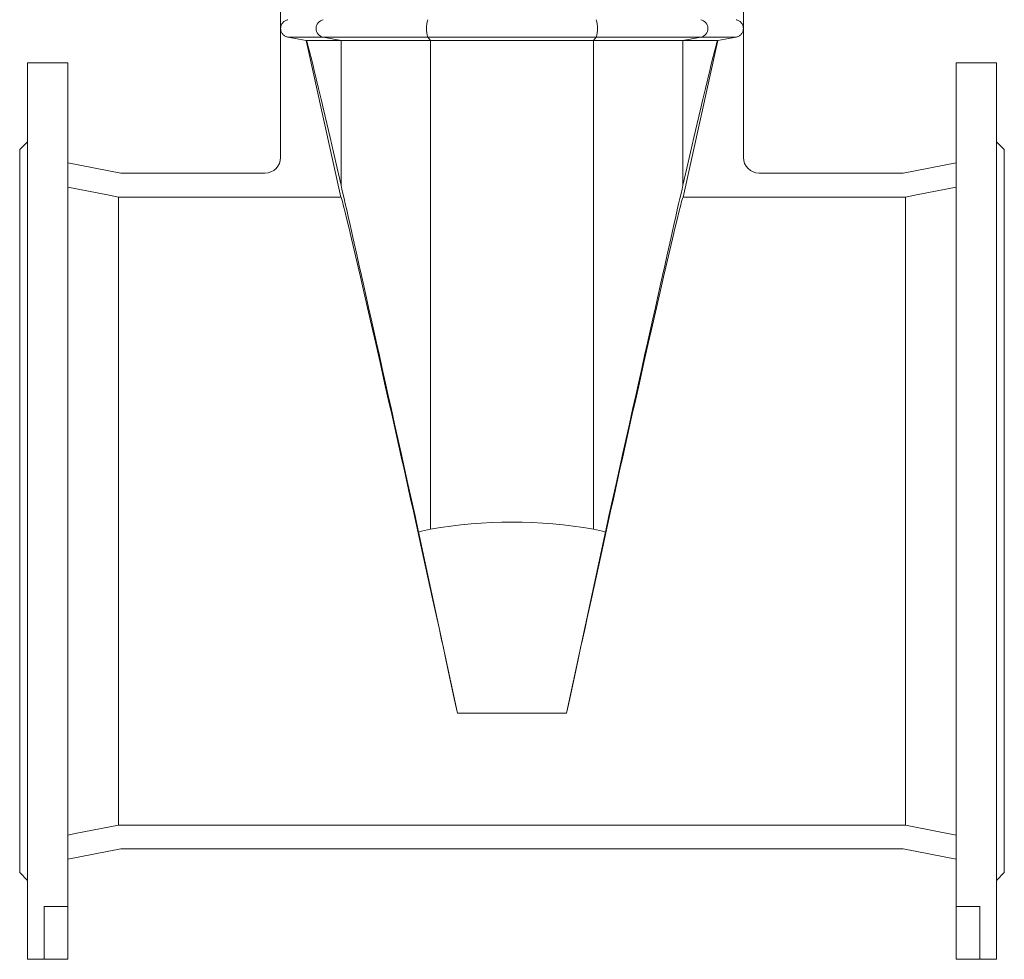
# Model space of a CAD drawing. Header units: millimetres. Extents: x -542 to 561, y 3 to 1490.
# Tile 2 of 8: x -542 to -42, y 572 to 1049. Entities that reach past the tile are written whole.
import ezdxf

# ---------------------------------------------------------------- set-up
doc = ezdxf.new("R2010")
doc.units = ezdxf.units.MM

msp = doc.modelspace()

# ---------------------------------------------------------------- linework, layer by layer
at = {"color": 7, "linetype": 'Continuous', "lineweight": 15}
for p, q in [((-409.34, 1124.04), (-409.34, 978.84)), ((-174.34, 1124.04), (-174.34, 978.84)), ((-405.61, 1039.91), (-396.31, 1038.27)), ((-378.68, 958.76), (-396.31, 1038.27)), ((-396.25, 1038.27), (-378.65, 1038.27)), ((-378.65, 1038.27), (-333.29, 1038.27)), ((-333.29, 1038.27), (-250.4, 1038.27)), ((-205.04, 1038.27), (-250.4, 1038.27)), ((-187.43, 1038.27), (-205.04, 1038.27)), ((-205, 958.76), (-187.38, 1038.27)), ((-178.08, 1039.91), (-187.38, 1038.27)), ((-517.34, 1026.84), (-537.84, 1026.84)), ((-537.84, 1026.84), (-537.84, 571.84)), ((-517.34, 1026.84), (-517.34, 598.68)), ((-45.84, 1026.84), (-66.34, 1026.84)), ((-66.34, 1026.84), (-66.34, 598.68)), ((-45.84, 1026.84), (-45.84, 571.84)), ((-537.84, 986.84), (-541.84, 982.84)), ((-41.84, 982.84), (-45.84, 986.84)), ((-541.84, 982.84), (-541.84, 615.84)), ((-41.84, 982.84), (-41.84, 615.84)), ((-517.34, 976.07), (-490.46, 970.84)), ((-66.34, 976.07), (-93.22, 970.84)), ((-490.46, 970.84), (-417.34, 970.84)), ((-93.22, 970.84), (-166.34, 970.84)), ((-491.62, 958.76), (-491.62, 639.92)), ((-491.62, 958.76), (-378.68, 958.76)), ((-92.07, 958.76), (-205, 958.76)), ((-92.07, 958.76), (-92.07, 639.92)), ((-319.56, 696.82), (-339.25, 788.74)), ((-264.12, 696.82), (-244.43, 788.74)), ((-92.07, 639.92), (-491.62, 639.92)), ((-517.34, 622.62), (-490.46, 627.84)), ((-490.46, 627.84), (-93.22, 627.84)), ((-93.22, 627.84), (-66.34, 622.62)), ((-541.84, 615.84), (-537.84, 611.84)), ((-45.84, 611.84), (-41.84, 615.84)), ((-529.34, 598.68), (-517.34, 598.68)), ((-529.34, 571.84), (-529.34, 598.68)), ((-517.34, 571.84), (-517.34, 598.68)), ((-54.34, 598.68), (-66.34, 598.68)), ((-66.34, 571.84), (-66.34, 598.68)), ((-54.34, 571.84), (-54.34, 598.68)), ((-537.84, 571.84), (-529.34, 571.84)), ((-529.34, 571.84), (-517.34, 571.84)), ((-54.34, 571.84), (-66.34, 571.84)), ((-54.34, 571.84), (-45.84, 571.84))]:
    msp.add_line(p, q, dxfattribs=at)
at = {"color": 8, "linetype": 'Continuous', "lineweight": 0}
for p, q in [((-405.61, 1039.91), (-387.7, 1039.91)), ((-334.62, 1039.91), (-387.7, 1039.91)), ((-378.65, 1038.27), (-387.7, 1039.91)), ((-378.65, 964.79), (-378.65, 1038.27)), ((-249.07, 1039.91), (-334.62, 1039.91)), ((-333.29, 1038.27), (-334.62, 1039.91)), ((-333.29, 790.17), (-333.29, 1038.27)), ((-250.4, 1038.27), (-249.07, 1039.91)), ((-250.4, 790.17), (-250.4, 1038.27)), ((-249.07, 1039.91), (-195.99, 1039.91)), ((-205.04, 1038.27), (-195.99, 1039.91)), ((-205.04, 964.79), (-205.04, 1038.27)), ((-178.08, 1039.91), (-195.99, 1039.91)), ((-264.12, 696.82), (-319.56, 696.82))]:
    msp.add_line(p, q, dxfattribs=at)
at = {"color": 7, "linetype": 'Continuous', "lineweight": 15, "flags": 128}
for points in [[(-491.62, 958.76), (-497.26, 959.86), (-517.34, 963.77)], [(-92.07, 958.76), (-86.43, 959.86), (-66.34, 963.77)], [(-517.34, 634.92), (-513.6, 635.65), (-491.62, 639.92)], [(-92.07, 639.92), (-88.67, 639.26), (-66.34, 634.92)]]:
    msp.add_lwpolyline(points, dxfattribs=at)
at = {"color": 8, "linetype": 'Continuous', "lineweight": 0}
for centre, radius, start, end in [((-386.82, 1044.34), 4.52, 101.1669, 258.8331), ((-319.04, 1044.34), 16.2, 164.1243, 195.8757), ((-264.65, 1044.34), 16.2, 344.1243, 15.8757), ((-196.86, 1044.34), 4.52, 281.1669, 78.8331)]:
    msp.add_arc(centre, radius, start, end, dxfattribs=at)
at = {"color": 7, "linetype": 'Continuous', "lineweight": 15}
for centre, start, end in [((-417.34, 978.84), 270, 0), ((-166.34, 978.84), 180, 270)]:
    msp.add_arc(centre, 8, start, end, dxfattribs=at)
for centre, major_axis, ratio, start_param, end_param in [((323.16, -2207.24), (-719.47, 3245.58), 0.001889, 6.06946, 6.27604), ((-906.84, -2207.24), (719.47, 3245.58), 0.001889, 0.007145, 0.213725), ((-325.49, 724.52), (-54.5, 245.84), 0.001889, 4.976244, 6.06946), ((-258.2, 724.52), (54.5, 245.84), 0.001889, 0.213725, 1.306941), ((-343.38, 799.34), (-35.36, 159.5), 0.00852, 4.012368, 6.249943), ((-240.3, 799.34), (35.36, 159.5), 0.00852, 0.033242, 2.270817), ((-325.49, 725.89), (0, 64.95), 0.8391, 0.143661, 0.255335), ((-291.84, 448.71), (0, 345.01), 0.8391, 6.139524, 6.426847), ((-258.2, 725.89), (0, 64.95), 0.8391, 6.02785, 6.139524)]:
    msp.add_ellipse(centre, major_axis=major_axis, ratio=ratio, start_param=start_param, end_param=end_param, dxfattribs=at)
for points in [[(-405.61, 1048.77), (-405.86, 1048.73), (-406.12, 1048.66), (-406.61, 1048.48), (-406.85, 1048.37), (-407.3, 1048.11), (-407.52, 1047.96), (-407.92, 1047.62), (-408.1, 1047.43), (-408.61, 1046.84), (-408.88, 1046.37), (-409.14, 1045.64), (-409.21, 1045.38), (-409.3, 1044.86), (-409.33, 1044.6), (-409.33, 1044.08), (-409.3, 1043.82), (-409.21, 1043.3), (-409.14, 1043.05), (-408.96, 1042.56), (-408.85, 1042.32), (-408.59, 1041.86), (-408.44, 1041.65), (-408.1, 1041.25), (-407.92, 1041.06), (-407.51, 1040.73), (-407.3, 1040.58), (-406.85, 1040.31), (-406.61, 1040.2), (-406.12, 1040.02), (-405.86, 1039.96), (-405.61, 1039.91)], [(-178.08, 1048.77), (-177.82, 1048.73), (-177.57, 1048.66), (-177.07, 1048.48), (-176.84, 1048.37), (-176.38, 1048.11), (-176.17, 1047.96), (-175.77, 1047.62), (-175.58, 1047.43), (-175.08, 1046.84), (-174.81, 1046.37), (-174.54, 1045.64), (-174.47, 1045.38), (-174.38, 1044.86), (-174.36, 1044.6), (-174.36, 1044.08), (-174.38, 1043.82), (-174.47, 1043.3), (-174.54, 1043.05), (-174.72, 1042.56), (-174.83, 1042.32), (-175.09, 1041.86), (-175.24, 1041.65), (-175.58, 1041.25), (-175.77, 1041.06), (-176.17, 1040.73), (-176.38, 1040.58), (-176.84, 1040.31), (-177.08, 1040.2), (-177.57, 1040.02), (-177.82, 1039.96), (-178.08, 1039.91)]]:
    msp.add_open_spline(points, degree=3, knots=[0, 0, 0, 0, 0.0625, 0.0625, 0.125, 0.125, 0.1875, 0.1875, 0.25, 0.25, 0.375, 0.375, 0.4375, 0.4375, 0.5, 0.5, 0.5625, 0.5625, 0.625, 0.625, 0.6875, 0.6875, 0.75, 0.75, 0.8125, 0.8125, 0.875, 0.875, 0.9375, 0.9375, 1, 1, 1, 1], dxfattribs=at)
for points in [[(-396.25, 1038.27), (-396.27, 1038.27), (-396.29, 1038.27), (-396.31, 1038.27)], [(-187.43, 1038.27), (-187.41, 1038.27), (-187.39, 1038.27), (-187.38, 1038.27)]]:
    msp.add_open_spline(points, degree=3, dxfattribs=at)

doc.saveas('drawing.dxf')
